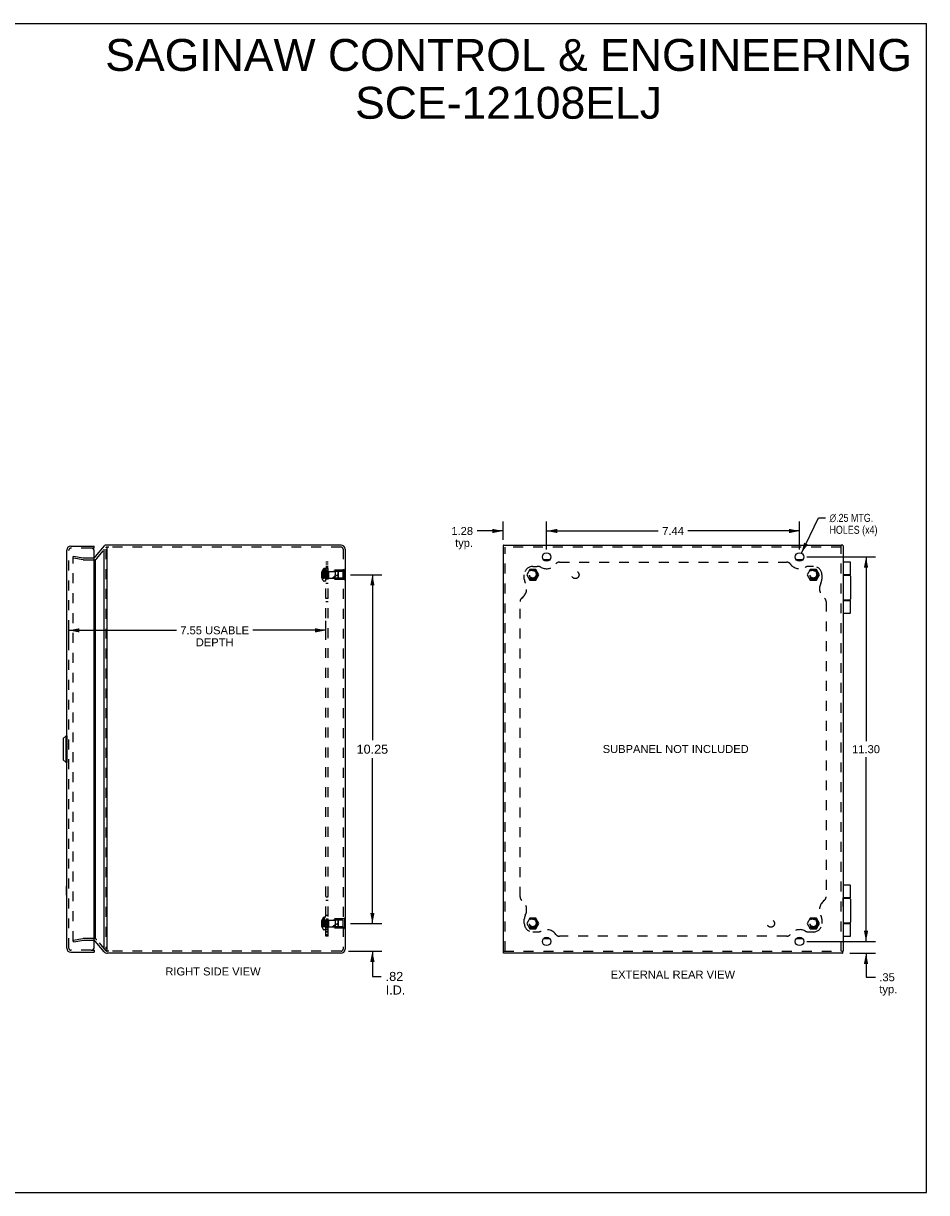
# Model space of a CAD drawing. Header units: inches. Extents: x 0 to 53.1, y 0 to 34.4.
# Tile 8 of 8: x 26.6 to 53.1, y 0 to 34.4. Entities that reach past the tile are written whole.
import ezdxf

# ---------------------------------------------------------------- set-up
doc = ezdxf.new("R2010")
doc.units = ezdxf.units.IN
doc.header["$LTSCALE"] = 2.921875
doc.header["$MEASUREMENT"] = 0
doc.linetypes.add('HIDDEN', pattern=[0.2, 0.1, -0.1])
doc.layers.get('0').update_dxf_attribs({"linetype": 'CONTINUOUS'})
for name, color, linetype in [('DEFAULT_2', 8, 'HIDDEN'), ('DIMENSIONS', 7, 'CONTINUOUS'), ('DOOR_ASSEMBLY', 7, 'CONTINUOUS'), ('SUBPANEL', 7, 'CONTINUOUS')]:
    doc.layers.add(name, color=color, linetype=linetype)
doc.styles.get("Standard").update_dxf_attribs({"font": 'arial.ttf'})
doc.styles.add('TEXTSTYLE_1', font='gdt', dxfattribs={"width": 0.8})
doc.dimstyles.new('DIMSTYLE_1', dxfattribs={"dimtxt": 0.234375, "dimasz": 0.3125, "dimexe": 0.09, "dimexo": 0.07, "dimgap": 0.0375, "dimtad": 0, "dimtih": 1, "dimtoh": 1, "dimzin": 4, "dimdsep": 46, "dimtxsty": 'Standard', "dimblk": '_FILLED', "dimblk1": '_FILLED', "dimblk2": '_FILLED', "dimcen": 0.09, "dimazin": 1, "dimtfac": 1, "dimtdec": 3, "dimtofl": 0, "dimtmove": 0, "dimatfit": 3, "dimldrblk": '_FILLED', "dimfxl": 0, "dimtolj": 1, "dimtzin": 4, "dimarcsym": 0})
doc.dimstyles.new('DIMSTYLE_2', dxfattribs={"dimtxt": 0.234375, "dimasz": 0.3125, "dimexe": 0.09, "dimexo": 0.07, "dimgap": 0.09, "dimtad": 0, "dimtih": 1, "dimtoh": 1, "dimzin": 4, "dimdsep": 46, "dimtxsty": 'Standard', "dimblk": '_FILLED', "dimblk1": '_FILLED', "dimblk2": '_FILLED', "dimcen": 0.09, "dimazin": 1, "dimtfac": 1, "dimtdec": 3, "dimtofl": 0, "dimtmove": 0, "dimatfit": 1, "dimldrblk": '_FILLED', "dimfxl": 0, "dimtolj": 1, "dimtzin": 4, "dimarcsym": 0})
doc.dimstyles.new('DIMSTYLE_3', dxfattribs={"dimtxt": 0.265625, "dimasz": 0.3125, "dimexe": 0.09, "dimexo": 0.07, "dimgap": 0.0425, "dimtad": 0, "dimtih": 1, "dimtoh": 1, "dimzin": 4, "dimdsep": 46, "dimtxsty": 'Standard', "dimblk": '_FILLED', "dimblk1": '_FILLED', "dimblk2": '_FILLED', "dimcen": 0.09, "dimazin": 1, "dimtfac": 1, "dimtdec": 3, "dimtofl": 0, "dimtmove": 0, "dimatfit": 3, "dimldrblk": '_FILLED', "dimfxl": 0, "dimtolj": 1, "dimtzin": 4, "dimarcsym": 0})

# ---------------------------------------------------------------- blocks, each defined once
blk = doc.blocks.new('_FILLED')
at = {"color": 0, "linetype": 'ByBlock'}
blk.add_solid([(0, 0), (-1, 0.2), (-1, -0.2)], dxfattribs=at)
blk = doc.blocks.new('*D1')
at = {"layer": 'DIMENSIONS', "color": 2, "linetype": 'Continuous'}
for p, q in [((41.95, 18.905), (41.95, 19.733)), ((49.388, 18.905), (49.388, 19.733)), ((41.95, 19.452), (45.233, 19.452)), ((49.388, 19.452), (46.105, 19.452))]:
    blk.add_line(p, q, dxfattribs=at)
at = {"layer": 'DIMENSIONS', "color": 2, "linetype": 'Continuous', "xscale": 0.3125, "yscale": 0.3125, "zscale": 0.3125, "rotation": 180}
blk.add_blockref('_FILLED', (41.95, 19.452), dxfattribs=at)
at = {"layer": 'DIMENSIONS', "color": 2, "linetype": 'Continuous', "xscale": 0.3125, "yscale": 0.3125, "zscale": 0.3125}
blk.add_blockref('_FILLED', (49.388, 19.452), dxfattribs=at)
at = {"layer": 'DIMENSIONS', "color": 2, "linetype": 'Continuous', "insert": (45.669, 19.569), "char_height": 0.2344, "width": 0.63691, "attachment_point": 2, "line_spacing_factor": 0.9}
blk.add_mtext('7.44', dxfattribs=at)
blk = doc.blocks.new('*D2')
at = {"layer": 'DIMENSIONS', "color": 2, "linetype": 'Continuous'}
for p, q in [((49.442, 18.799), (49.941, 19.837)), ((49.941, 19.837), (50.151, 19.837))]:
    blk.add_line(p, q, dxfattribs=at)
at = {"layer": 'DIMENSIONS', "color": 2, "linetype": 'Continuous', "xscale": 0.3125, "yscale": 0.3125, "zscale": 0.3125, "rotation": 244.325377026}
blk.add_blockref('_FILLED', (49.442, 18.799), dxfattribs=at)
at = {"layer": 'DIMENSIONS', "color": 2, "linetype": 'Continuous', "insert": (50.268, 19.955), "char_height": 0.23438, "width": 1.7626, "attachment_point": 1, "line_spacing_factor": 0.9, "style": 'TEXTSTYLE_1'}
blk.add_mtext('{\\fgdt;n}\\fArial;.25 MTG.\\PHOLES (x4)', dxfattribs=at)
blk = doc.blocks.new('*D3')
at = {"layer": 'DIMENSIONS', "color": 2, "linetype": 'Continuous'}
for p, q in [((49.607, 18.687), (51.625, 18.687)), ((51.343, 18.687), (51.343, 13.271)), ((51.343, 7.387), (51.343, 12.802)), ((49.732, 7.387), (51.625, 7.387))]:
    blk.add_line(p, q, dxfattribs=at)
at = {"layer": 'DIMENSIONS', "color": 2, "linetype": 'Continuous', "xscale": 0.3125, "yscale": 0.3125, "zscale": 0.3125}
for p, rotation in [((51.343, 18.687), 90), ((51.343, 7.387), 270)]:
    blk.add_blockref('_FILLED', p, dxfattribs=dict(at, rotation=rotation))
at = {"layer": 'DIMENSIONS', "color": 2, "linetype": 'Continuous', "insert": (51.343, 13.154), "char_height": 0.2344, "width": 0.81901, "attachment_point": 2, "line_spacing_factor": 0.9}
blk.add_mtext('11.30', dxfattribs=at)
blk = doc.blocks.new('*D4')
at = {"layer": 'DIMENSIONS', "color": 2, "linetype": 'Continuous'}
for p, q in [((51.343, 7.387), (51.343, 8.012)), ((49.607, 7.387), (51.625, 7.387)), ((50.867, 7.037), (51.625, 7.037)), ((51.343, 7.037), (51.343, 6.332)), ((51.343, 6.332), (51.617, 6.332))]:
    blk.add_line(p, q, dxfattribs=at)
at = {"layer": 'DIMENSIONS', "color": 2, "linetype": 'Continuous', "xscale": 0.3125, "yscale": 0.3125, "zscale": 0.3125}
for p, rotation in [((51.343, 7.387), 270), ((51.343, 7.037), 90)]:
    blk.add_blockref('_FILLED', p, dxfattribs=dict(at, rotation=rotation))
at = {"layer": 'DIMENSIONS', "color": 2, "linetype": 'Continuous', "insert": (51.734, 6.449), "char_height": 0.2344, "width": 0.52713, "attachment_point": 1, "line_spacing_factor": 0.9}
blk.add_mtext('.35\\Ptyp.', dxfattribs=at)
blk = doc.blocks.new('*D5')
at = {"layer": 'DIMENSIONS', "color": 2, "linetype": 'Continuous'}
for p, q in [((40.669, 19.195), (40.669, 19.733)), ((41.95, 18.905), (41.95, 19.733)), ((40.669, 19.452), (39.903, 19.452)), ((41.95, 19.452), (42.575, 19.452))]:
    blk.add_line(p, q, dxfattribs=at)
at = {"layer": 'DIMENSIONS', "color": 2, "linetype": 'Continuous', "xscale": 0.3125, "yscale": 0.3125, "zscale": 0.3125}
blk.add_blockref('_FILLED', (40.669, 19.452), dxfattribs=at)
at = {"layer": 'DIMENSIONS', "color": 2, "linetype": 'Continuous', "xscale": 0.3125, "yscale": 0.3125, "zscale": 0.3125, "rotation": 180}
blk.add_blockref('_FILLED', (41.95, 19.452), dxfattribs=at)
at = {"layer": 'DIMENSIONS', "color": 2, "linetype": 'Continuous', "insert": (39.786, 19.569), "char_height": 0.2344, "width": 0.63691, "attachment_point": 3, "line_spacing_factor": 0.9}
blk.add_mtext('1.28\\Ptyp.', dxfattribs=at)
blk = doc.blocks.new('*D6')
at = {"layer": 'DIMENSIONS', "color": 2, "linetype": 'Continuous'}
for p, q in [((36.184, 18.162), (37.108, 18.162)), ((36.826, 18.162), (36.826, 13.302)), ((36.826, 7.912), (36.826, 12.771)), ((36.184, 7.912), (37.108, 7.912))]:
    blk.add_line(p, q, dxfattribs=at)
at = {"layer": 'DIMENSIONS', "color": 2, "linetype": 'Continuous', "xscale": 0.3125, "yscale": 0.3125, "zscale": 0.3125}
for p, rotation in [((36.826, 18.162), 90), ((36.826, 7.912), 270)]:
    blk.add_blockref('_FILLED', p, dxfattribs=dict(at, rotation=rotation))
at = {"layer": 'DIMENSIONS', "color": 2, "linetype": 'Continuous', "insert": (36.826, 13.169), "char_height": 0.2656, "width": 0.92821, "attachment_point": 2, "line_spacing_factor": 0.9}
blk.add_mtext('10.25', dxfattribs=at)
blk = doc.blocks.new('*D7')
at = {"layer": 'DIMENSIONS', "color": 2, "linetype": 'Continuous'}
for p, q in [((36.826, 7.912), (36.826, 8.537)), ((36.184, 7.912), (37.108, 7.912)), ((36.123, 7.097), (37.108, 7.097)), ((36.826, 7.097), (36.826, 6.356)), ((36.826, 6.356), (37.084, 6.356))]:
    blk.add_line(p, q, dxfattribs=at)
at = {"layer": 'DIMENSIONS', "color": 2, "linetype": 'Continuous', "xscale": 0.3125, "yscale": 0.3125, "zscale": 0.3125}
for p, rotation in [((36.826, 7.912), 270), ((36.826, 7.097), 90)]:
    blk.add_blockref('_FILLED', p, dxfattribs=dict(at, rotation=rotation))
at = {"layer": 'DIMENSIONS', "color": 2, "linetype": 'Continuous', "insert": (37.217, 6.488), "char_height": 0.2656, "width": 0.57569, "attachment_point": 1, "line_spacing_factor": 0.9}
blk.add_mtext('.82\\PI.D.', dxfattribs=at)
blk = doc.blocks.new('*D15')
at = {"layer": 'DIMENSIONS', "color": 2, "linetype": 'Continuous'}
for p, q in [((27.899, 16.255), (27.899, 16.812)), ((27.899, 16.531), (31.061, 16.531)), ((35.453, 16.531), (33.313, 16.531)), ((35.453, 16.255), (35.453, 16.812))]:
    blk.add_line(p, q, dxfattribs=at)
at = {"layer": 'DIMENSIONS', "color": 2, "linetype": 'Continuous', "xscale": 0.3125, "yscale": 0.3125, "zscale": 0.3125, "rotation": 180}
blk.add_blockref('_FILLED', (27.899, 16.531), dxfattribs=at)
at = {"layer": 'DIMENSIONS', "color": 2, "linetype": 'Continuous', "xscale": 0.3125, "yscale": 0.3125, "zscale": 0.3125}
blk.add_blockref('_FILLED', (35.453, 16.531), dxfattribs=at)
at = {"layer": 'DIMENSIONS', "color": 2, "linetype": 'Continuous', "insert": (32.187, 16.648), "char_height": 0.23438, "width": 2.01702, "attachment_point": 2, "line_spacing_factor": 0.9}
blk.add_mtext('7.55 USABLE\\PDEPTH', dxfattribs=at)

msp = doc.modelspace()

# ---------------------------------------------------------------- linework, layer by layer
at = {"color": 7, "linetype": 'Continuous'}
for p, q in [((0, 34.375), (53.125, 34.375)), ((53.125, 0), (53.125, 34.375)), ((28.997, 19.032), (28.97, 19.032)), ((29.031, 18.967), (29.031, 18.977)), ((40.674, 19.02), (40.674, 18.977)), ((50.652, 19.032), (50.609, 19.032)), ((42.039, 18.599), (41.861, 18.599)), ((49.477, 18.599), (49.299, 18.599)), ((36.028, 18.318), (36.024, 18.318)), ((36.028, 18.318), (36.028, 18.006)), ((36.028, 18.162), (36.024, 18.162)), ((36.028, 18.006), (36.024, 18.006)), ((50.673, 8.665), (50.669, 8.665)), ((50.673, 8.409), (50.673, 8.665)), ((50.673, 8.409), (50.669, 8.409)), ((36.028, 8.068), (36.024, 8.068)), ((36.028, 7.912), (36.024, 7.912)), ((36.028, 8.068), (36.028, 7.756)), ((36.028, 7.756), (36.024, 7.756)), ((41.861, 7.474), (42.039, 7.474)), ((49.299, 7.474), (49.477, 7.474)), ((40.674, 7.097), (40.674, 7.053)), ((50.664, 7.053), (50.664, 7.097)), ((0, 0), (53.125, 0))]:
    msp.add_line(p, q, dxfattribs=at)
at = {"color": 3, "linetype": 'Continuous'}
for p, q in [((28.939, 19.016), (28.676, 18.698)), ((28.939, 7.158), (28.939, 18.916)), ((35.904, 19.037), (29.031, 19.037)), ((29.031, 7.106), (29.031, 18.967)), ((36.024, 18.917), (36.024, 7.157)), ((40.669, 18.977), (40.669, 7.097)), ((40.688, 19.035), (40.687, 19.035)), ((40.687, 19.035), (40.687, 19.034)), ((40.69, 19.037), (50.609, 19.037)), ((50.667, 19.018), (50.666, 19.019)), ((50.667, 19.018), (50.667, 19.018)), ((50.669, 19.016), (50.669, 7.097)), ((28.676, 18.607), (28.676, 7.466)), ((28.939, 7.08), (28.676, 7.393)), ((35.904, 7.037), (29.031, 7.037)), ((40.688, 7.038), (40.687, 7.039)), ((40.687, 7.039), (40.687, 7.039)), ((50.648, 7.037), (40.69, 7.037)), ((50.65, 7.038), (50.651, 7.039)), ((50.651, 7.039), (50.651, 7.039))]:
    msp.add_line(p, q, dxfattribs=at)
for points in [[(28.939, 19.016), (28.941, 19.018), (28.944, 19.02), (28.946, 19.021), (28.949, 19.023), (28.951, 19.025), (28.954, 19.027)], [(28.97, 19.032), (28.967, 19.032), (28.965, 19.031), (28.962, 19.031), (28.96, 19.03), (28.958, 19.029), (28.956, 19.028), (28.954, 19.027)], [(40.679, 19.029), (40.678, 19.028), (40.677, 19.027), (40.676, 19.026), (40.675, 19.024), (40.674, 19.023), (40.674, 19.022), (40.674, 19.02), (40.674, 19.02)], [(40.683, 19.032), (40.683, 19.031), (40.682, 19.031), (40.681, 19.03), (40.68, 19.03), (40.68, 19.029), (40.679, 19.029)], [(40.687, 19.034), (40.686, 19.034), (40.685, 19.033), (40.685, 19.033), (40.684, 19.032), (40.683, 19.032)], [(40.689, 19.036), (40.689, 19.036), (40.689, 19.036), (40.688, 19.036), (40.688, 19.035), (40.688, 19.035)], [(40.69, 19.037), (40.69, 19.037), (40.69, 19.037), (40.69, 19.037), (40.69, 19.036), (40.69, 19.036), (40.689, 19.036)], [(50.661, 19.027), (50.66, 19.028), (50.659, 19.029), (50.658, 19.03), (50.657, 19.031), (50.655, 19.031), (50.654, 19.032), (50.652, 19.032), (50.652, 19.032)], [(50.664, 19.022), (50.663, 19.023), (50.663, 19.024), (50.663, 19.024), (50.662, 19.025), (50.661, 19.026), (50.661, 19.027)], [(50.666, 19.019), (50.666, 19.02), (50.666, 19.02), (50.665, 19.021), (50.665, 19.022), (50.664, 19.022)], [(50.669, 19.016), (50.668, 19.016), (50.668, 19.017), (50.668, 19.017), (50.668, 19.018), (50.667, 19.018)], [(50.669, 19.016), (50.669, 19.016), (50.669, 19.016), (50.669, 19.016), (50.669, 19.016), (50.669, 19.016), (50.669, 19.016)], [(28.669, 18.688), (28.665, 18.682), (28.661, 18.676), (28.656, 18.67), (28.651, 18.664), (28.65, 18.663)], [(28.676, 18.698), (28.675, 18.696), (28.674, 18.694), (28.673, 18.693), (28.672, 18.691), (28.671, 18.689), (28.669, 18.688)], [(40.679, 7.045), (40.678, 7.046), (40.677, 7.046), (40.676, 7.048), (40.675, 7.049), (40.674, 7.05), (40.674, 7.052), (40.674, 7.053), (40.674, 7.053)], [(40.683, 7.042), (40.683, 7.042), (40.682, 7.043), (40.681, 7.043), (40.68, 7.044), (40.68, 7.044), (40.679, 7.045)], [(40.687, 7.039), (40.686, 7.04), (40.685, 7.04), (40.685, 7.041), (40.684, 7.041), (40.683, 7.042)], [(40.689, 7.037), (40.689, 7.037), (40.689, 7.037), (40.688, 7.038), (40.688, 7.038), (40.688, 7.038)], [(40.69, 7.037), (40.69, 7.037), (40.69, 7.037), (40.69, 7.037), (40.69, 7.037), (40.69, 7.037), (40.689, 7.037)], [(50.648, 7.037), (50.649, 7.037), (50.649, 7.037), (50.65, 7.038), (50.65, 7.038), (50.65, 7.038)], [(50.648, 7.037), (50.648, 7.037), (50.648, 7.037), (50.648, 7.037), (50.648, 7.037), (50.648, 7.037), (50.648, 7.037)], [(50.651, 7.039), (50.652, 7.04), (50.653, 7.04), (50.653, 7.041), (50.654, 7.041), (50.654, 7.042)], [(50.654, 7.042), (50.655, 7.042), (50.656, 7.043), (50.657, 7.043), (50.658, 7.044), (50.658, 7.044), (50.659, 7.045)], [(50.659, 7.045), (50.66, 7.046), (50.661, 7.046), (50.662, 7.048), (50.663, 7.049), (50.664, 7.05), (50.664, 7.052), (50.664, 7.053), (50.664, 7.053)]]:
    msp.add_lwpolyline(points, dxfattribs=at)
for centre in [(41.95, 18.687), (49.388, 18.687), (41.95, 7.387), (49.388, 7.387)]:
    msp.add_circle(centre, 0.125, dxfattribs=at)
for centre, radius, start, end in [((29.031, 18.917), 0.12, 90, 106.6344), ((35.904, 18.917), 0.12, 0, 90), ((28.63, 7.354), 0.06, 40, 71.1765), ((29.031, 7.157), 0.12, 220, 270), ((35.904, 7.157), 0.12, 270, 360)]:
    msp.add_arc(centre, radius, start, end, dxfattribs=at)
at = {"layer": 'DEFAULT_2', "color": 8, "linetype": 'HIDDEN'}
for p, q in [((28.722, 18.642), (28.985, 18.955)), ((28.985, 18.916), (28.985, 7.158)), ((29.071, 18.977), (29.031, 18.977)), ((35.904, 18.977), (29.071, 18.977)), ((35.964, 18.917), (35.964, 7.157)), ((50.609, 18.977), (40.69, 18.977)), ((40.729, 7.097), (40.729, 18.977)), ((50.609, 7.097), (50.609, 19.016)), ((28.024, 18.653), (28.034, 18.712)), ((28.024, 7.396), (28.024, 18.677)), ((28.32, 18.601), (28.024, 18.653)), ((28.034, 18.712), (28.331, 18.66)), ((28.341, 18.659), (28.63, 18.659)), ((28.341, 18.599), (28.63, 18.599)), ((35.34, 18.23), (35.33, 18.23)), ((35.34, 18.261), (35.34, 18.26)), ((35.34, 18.261), (35.34, 18.261)), ((35.34, 18.26), (35.34, 18.177)), ((35.392, 18.342), (35.392, 17.981)), ((35.406, 18.348), (35.406, 17.975)), ((35.453, 18.348), (35.406, 18.348)), ((35.453, 17.975), (35.453, 18.348)), ((35.481, 18.256), (35.481, 18.068)), ((35.481, 18.256), (35.728, 18.256)), ((35.528, 18.022), (35.528, 18.302)), ((36.007, 18.302), (35.528, 18.302)), ((35.538, 18.257), (35.528, 18.267)), ((35.538, 18.257), (35.538, 18.067)), ((35.965, 18.257), (35.538, 18.257)), ((35.728, 18.256), (35.728, 18.162)), ((35.818, 18.247), (35.728, 18.256)), ((35.818, 18.077), (35.818, 18.247)), ((35.828, 18.236), (35.818, 18.247)), ((35.828, 18.088), (35.828, 18.236)), ((35.965, 18.067), (35.965, 18.257)), ((36.007, 18.318), (36.007, 18.006)), ((36.024, 18.318), (36.007, 18.318)), ((41.454, 18.318), (41.364, 18.162)), ((41.634, 18.318), (41.454, 18.318)), ((41.724, 18.162), (41.634, 18.318)), ((49.704, 18.318), (49.614, 18.162)), ((49.884, 18.318), (49.704, 18.318)), ((49.974, 18.162), (49.884, 18.318)), ((35.34, 18.197), (35.325, 18.197)), ((35.34, 18.127), (35.325, 18.127)), ((35.34, 18.177), (35.33, 18.177)), ((35.34, 18.146), (35.33, 18.146)), ((35.34, 18.093), (35.33, 18.093)), ((35.34, 18.175), (35.34, 18.177)), ((35.34, 18.177), (35.34, 18.177)), ((35.34, 18.177), (35.362, 18.175)), ((35.34, 18.162), (35.34, 18.164)), ((35.34, 18.159), (35.34, 18.162)), ((35.34, 18.146), (35.34, 18.149)), ((35.34, 18.146), (35.362, 18.148)), ((35.34, 18.146), (35.34, 18.063)), ((35.34, 18.146), (35.34, 18.146)), ((35.34, 18.063), (35.34, 18.062)), ((35.34, 18.062), (35.34, 18.062)), ((35.362, 18.148), (35.384, 18.151)), ((35.383, 18.151), (35.404, 18.153)), ((35.404, 18.153), (35.425, 18.156)), ((35.453, 17.975), (35.406, 17.975)), ((35.481, 18.068), (35.728, 18.068)), ((35.538, 18.067), (35.528, 18.057)), ((36.007, 18.022), (35.528, 18.022)), ((35.965, 18.067), (35.538, 18.067)), ((35.728, 18.068), (35.728, 18.162)), ((35.818, 18.077), (35.728, 18.068)), ((35.828, 18.088), (35.818, 18.077)), ((36.024, 18.162), (36.007, 18.162)), ((36.024, 18.006), (36.007, 18.006)), ((41.364, 18.162), (41.454, 18.006)), ((41.454, 18.006), (41.634, 18.006)), ((41.634, 18.006), (41.724, 18.162)), ((49.614, 18.162), (49.704, 18.006)), ((49.704, 18.006), (49.884, 18.006)), ((49.884, 18.006), (49.974, 18.162)), ((35.34, 7.947), (35.325, 7.947)), ((35.33, 7.927), (35.329, 7.93)), ((35.34, 7.98), (35.33, 7.98)), ((35.34, 7.927), (35.33, 7.927)), ((35.34, 8.011), (35.34, 8.011)), ((35.34, 8.011), (35.34, 8.01)), ((35.34, 8.01), (35.34, 7.927)), ((35.34, 7.927), (35.34, 7.927)), ((35.34, 7.927), (35.362, 7.925)), ((35.34, 7.927), (35.34, 7.925)), ((35.34, 7.914), (35.34, 7.912)), ((35.34, 7.912), (35.34, 7.909)), ((35.392, 8.092), (35.392, 7.731)), ((35.453, 8.098), (35.406, 8.098)), ((35.406, 8.098), (35.406, 7.725)), ((35.453, 7.725), (35.453, 8.098)), ((35.481, 8.006), (35.728, 8.006)), ((35.481, 8.006), (35.481, 7.818)), ((36.007, 8.052), (35.528, 8.052)), ((35.528, 7.772), (35.528, 8.052)), ((35.538, 8.007), (35.528, 8.017)), ((35.965, 8.007), (35.538, 8.007)), ((35.538, 8.007), (35.538, 7.817)), ((35.818, 7.997), (35.728, 8.006)), ((35.728, 8.006), (35.728, 7.818)), ((35.828, 7.986), (35.818, 7.997)), ((35.818, 7.827), (35.818, 7.997)), ((35.828, 7.838), (35.828, 7.986)), ((35.965, 7.817), (35.965, 8.007)), ((36.024, 8.068), (36.007, 8.068)), ((36.007, 8.068), (36.007, 7.756)), ((36.024, 7.912), (36.007, 7.912)), ((41.454, 8.068), (41.364, 7.912)), ((41.364, 7.912), (41.454, 7.756)), ((41.634, 8.068), (41.454, 8.068)), ((41.724, 7.912), (41.634, 8.068)), ((41.634, 7.756), (41.724, 7.912)), ((49.704, 8.068), (49.614, 7.912)), ((49.614, 7.912), (49.704, 7.756)), ((49.884, 8.068), (49.704, 8.068)), ((49.974, 7.912), (49.884, 8.068)), ((49.884, 7.756), (49.974, 7.912)), ((35.34, 7.877), (35.325, 7.877)), ((35.34, 7.896), (35.33, 7.896)), ((35.34, 7.843), (35.33, 7.843)), ((35.34, 7.899), (35.34, 7.896)), ((35.34, 7.896), (35.362, 7.898)), ((35.34, 7.896), (35.34, 7.896)), ((35.34, 7.896), (35.34, 7.813)), ((35.34, 7.812), (35.34, 7.813)), ((35.34, 7.812), (35.34, 7.812)), ((35.362, 7.898), (35.384, 7.901)), ((35.383, 7.901), (35.404, 7.903)), ((35.404, 7.903), (35.425, 7.906)), ((35.453, 7.725), (35.406, 7.725)), ((35.481, 7.818), (35.728, 7.818)), ((35.538, 7.817), (35.528, 7.807)), ((36.007, 7.772), (35.528, 7.772)), ((35.965, 7.817), (35.538, 7.817)), ((35.818, 7.827), (35.728, 7.818)), ((35.828, 7.838), (35.818, 7.827)), ((36.024, 7.756), (36.007, 7.756)), ((41.454, 7.756), (41.634, 7.756)), ((49.704, 7.756), (49.884, 7.756)), ((28.024, 7.42), (28.32, 7.473)), ((28.024, 7.42), (28.034, 7.361)), ((28.331, 7.413), (28.034, 7.361)), ((28.63, 7.474), (28.341, 7.474)), ((28.63, 7.414), (28.341, 7.414)), ((28.985, 7.118), (28.722, 7.431)), ((29.071, 7.097), (29.031, 7.097)), ((35.904, 7.097), (29.071, 7.097)), ((40.69, 7.097), (50.648, 7.097))]:
    msp.add_line(p, q, dxfattribs=at)
for points in [[(28.024, 18.677), (28.024, 18.679), (28.024, 18.68), (28.024, 18.681), (28.025, 18.682), (28.025, 18.683), (28.026, 18.683), (28.026, 18.684), (28.027, 18.685), (28.028, 18.686), (28.029, 18.686)], [(28.029, 18.686), (28.03, 18.687), (28.031, 18.687), (28.032, 18.687), (28.033, 18.687), (28.033, 18.687)], [(28.033, 18.687), (28.034, 18.687), (28.035, 18.687)], [(35.33, 18.23), (35.329, 18.226), (35.328, 18.222), (35.327, 18.218), (35.326, 18.213), (35.326, 18.209), (35.325, 18.205), (35.325, 18.201), (35.325, 18.197)], [(35.34, 18.261), (35.362, 18.247), (35.384, 18.232), (35.404, 18.216), (35.425, 18.199), (35.444, 18.181), (35.464, 18.162)], [(35.34, 18.23), (35.362, 18.221), (35.383, 18.21), (35.404, 18.199), (35.425, 18.188), (35.444, 18.175), (35.464, 18.162)], [(35.325, 18.197), (35.325, 18.194), (35.325, 18.192), (35.326, 18.19), (35.326, 18.187), (35.327, 18.185), (35.328, 18.182), (35.329, 18.18), (35.33, 18.177)], [(35.33, 18.146), (35.329, 18.144), (35.328, 18.141), (35.327, 18.139), (35.326, 18.136), (35.326, 18.134), (35.325, 18.131), (35.325, 18.129), (35.325, 18.127)], [(35.325, 18.127), (35.325, 18.123), (35.325, 18.118), (35.326, 18.114), (35.326, 18.11), (35.327, 18.106), (35.328, 18.102), (35.329, 18.097), (35.33, 18.093)], [(35.34, 18.197), (35.362, 18.192), (35.383, 18.187), (35.404, 18.181), (35.425, 18.175), (35.444, 18.168), (35.464, 18.162)], [(35.34, 18.177), (35.34, 18.175), (35.34, 18.172), (35.34, 18.169), (35.34, 18.167), (35.34, 18.164), (35.34, 18.162)], [(35.34, 18.167), (35.34, 18.169), (35.34, 18.172)], [(35.34, 18.093), (35.362, 18.103), (35.383, 18.113), (35.404, 18.124), (35.425, 18.136), (35.444, 18.148), (35.464, 18.162)], [(35.34, 18.062), (35.362, 18.076), (35.384, 18.091), (35.404, 18.107), (35.425, 18.124), (35.444, 18.142), (35.464, 18.162)], [(35.34, 18.162), (35.34, 18.159), (35.34, 18.156), (35.34, 18.154), (35.34, 18.151), (35.34, 18.149), (35.34, 18.146)], [(35.34, 18.127), (35.362, 18.132), (35.383, 18.137), (35.404, 18.142), (35.425, 18.148), (35.444, 18.155), (35.464, 18.162)], [(35.34, 18.151), (35.34, 18.154), (35.34, 18.156)], [(35.362, 18.175), (35.384, 18.173), (35.404, 18.17), (35.425, 18.168), (35.444, 18.165), (35.464, 18.162)], [(35.383, 18.173), (35.404, 18.17), (35.425, 18.168), (35.444, 18.165), (35.464, 18.162)], [(35.425, 18.156), (35.444, 18.159), (35.464, 18.162)], [(35.425, 18.156), (35.444, 18.159), (35.464, 18.162)], [(35.33, 7.98), (35.329, 7.976), (35.328, 7.972), (35.327, 7.968), (35.326, 7.963), (35.326, 7.959), (35.325, 7.955), (35.325, 7.951), (35.325, 7.947)], [(35.325, 7.947), (35.325, 7.944), (35.325, 7.942), (35.326, 7.94), (35.326, 7.937), (35.327, 7.935), (35.328, 7.932), (35.329, 7.93)], [(35.34, 8.011), (35.362, 7.997), (35.384, 7.982), (35.404, 7.966), (35.425, 7.949), (35.444, 7.931), (35.464, 7.912)], [(35.34, 7.98), (35.362, 7.971), (35.383, 7.96), (35.404, 7.949), (35.425, 7.938), (35.444, 7.925), (35.464, 7.912)], [(35.34, 7.947), (35.362, 7.942), (35.383, 7.937), (35.404, 7.931), (35.425, 7.925), (35.444, 7.918), (35.464, 7.912)], [(35.34, 7.912), (35.34, 7.914), (35.34, 7.917), (35.34, 7.919), (35.34, 7.922), (35.34, 7.925), (35.34, 7.927)], [(35.34, 7.922), (35.34, 7.919), (35.34, 7.917)], [(35.34, 7.877), (35.362, 7.882), (35.383, 7.887), (35.404, 7.892), (35.425, 7.898), (35.444, 7.905), (35.464, 7.912)], [(35.34, 7.896), (35.34, 7.899), (35.34, 7.901), (35.34, 7.904), (35.34, 7.906), (35.34, 7.909), (35.34, 7.912)], [(35.34, 7.812), (35.362, 7.826), (35.384, 7.841), (35.404, 7.857), (35.425, 7.874), (35.444, 7.892), (35.464, 7.912)], [(35.34, 7.843), (35.362, 7.853), (35.383, 7.863), (35.404, 7.874), (35.425, 7.886), (35.444, 7.898), (35.464, 7.912)], [(35.34, 7.906), (35.34, 7.904), (35.34, 7.901)], [(35.362, 7.925), (35.384, 7.923), (35.404, 7.92), (35.425, 7.918), (35.444, 7.915), (35.464, 7.912)], [(35.383, 7.923), (35.404, 7.92), (35.425, 7.918), (35.444, 7.915), (35.464, 7.912)], [(35.425, 7.906), (35.444, 7.909), (35.464, 7.912)], [(35.425, 7.906), (35.444, 7.909), (35.464, 7.912)], [(35.33, 7.896), (35.329, 7.894), (35.328, 7.891), (35.327, 7.889), (35.326, 7.886), (35.326, 7.884), (35.325, 7.881), (35.325, 7.879), (35.325, 7.877)], [(35.325, 7.877), (35.325, 7.873), (35.325, 7.868), (35.326, 7.864), (35.326, 7.86), (35.327, 7.856), (35.328, 7.852), (35.329, 7.847), (35.33, 7.843)], [(28.024, 7.396), (28.024, 7.395), (28.024, 7.394), (28.024, 7.393), (28.025, 7.392)], [(28.03, 7.387), (28.029, 7.387), (28.028, 7.388), (28.027, 7.388), (28.026, 7.389), (28.026, 7.39), (28.025, 7.391), (28.025, 7.392)], [(28.033, 7.386), (28.033, 7.386), (28.032, 7.386), (28.031, 7.386), (28.03, 7.387)], [(28.035, 7.386), (28.034, 7.386), (28.033, 7.386)]]:
    msp.add_lwpolyline(points, dxfattribs=at)
for centre, radius in [((41.544, 18.162), 0.142), ((41.544, 18.162), 0.14), ((41.544, 18.162), 0.105), ((41.544, 18.162), 0.095), ((49.794, 18.162), 0.142), ((49.794, 18.162), 0.14), ((49.794, 18.162), 0.105), ((49.794, 18.162), 0.095), ((41.544, 7.912), 0.142), ((41.544, 7.912), 0.14), ((41.544, 7.912), 0.105), ((41.544, 7.912), 0.095), ((49.794, 7.912), 0.142), ((49.794, 7.912), 0.14), ((49.794, 7.912), 0.105), ((49.794, 7.912), 0.095)]:
    msp.add_circle(centre, radius, dxfattribs=at)
for centre, radius, start, end in [((29.031, 18.917), 0.06, 90, 140), ((35.904, 18.917), 0.06, 0, 90), ((28.341, 18.719), 0.12, 260, 270), ((28.341, 18.719), 0.06, 260, 270), ((28.63, 18.719), 0.12, 270, 320), ((35.582, 18.162), 0.261, 157.9106, 164.8059), ((35.582, 18.162), 0.262, 136.4862, 157.6387), ((35.406, 18.328), 0.02, 90, 136.4862), ((35.481, 18.284), 0.0282, 180, 270), ((35.582, 18.162), 0.261, 195.1941, 202.0894), ((35.582, 18.162), 0.262, 202.3613, 223.5138), ((35.406, 17.995), 0.02, 223.5138, 270), ((35.481, 18.039), 0.0282, 90, 180), ((35.998, 17.616), 0.571, 107.3354, 127.8138), ((35.582, 7.912), 0.261, 157.9106, 164.8059), ((35.582, 7.912), 0.262, 136.4862, 157.6387), ((35.406, 8.078), 0.02, 90, 136.4862), ((35.481, 8.034), 0.0282, 180, 270), ((35.998, 7.366), 0.571, 107.3354, 127.8138), ((35.582, 7.912), 0.261, 195.1941, 202.0894), ((35.582, 7.912), 0.262, 202.3613, 223.5138), ((35.406, 7.745), 0.02, 223.5138, 270), ((35.481, 7.789), 0.0282, 90, 180), ((28.341, 7.354), 0.12, 90, 100), ((28.341, 7.354), 0.06, 90, 100), ((28.63, 7.354), 0.12, 40, 90), ((28.63, 7.354), 0.06, 71.1765, 90), ((29.031, 7.157), 0.06, 220, 270), ((35.904, 7.157), 0.06, 270, 360)]:
    msp.add_arc(centre, radius, start, end, dxfattribs=at)
at = {"layer": 'DOOR_ASSEMBLY', "color": 3, "linetype": 'Continuous'}
for p, q in [((27.959, 19.007), (28.649, 19.007)), ((27.839, 7.187), (27.839, 18.887)), ((28.649, 7.217), (28.649, 18.857)), ((27.959, 7.067), (28.649, 7.067))]:
    msp.add_line(p, q, dxfattribs=at)
at = {"layer": 'DOOR_ASSEMBLY', "color": 8, "linetype": 'HIDDEN'}
for p, q in [((28.559, 18.947), (27.959, 18.947)), ((27.899, 7.187), (27.899, 18.887)), ((28.559, 7.127), (27.959, 7.127))]:
    msp.add_line(p, q, dxfattribs=at)
at = {"layer": 'DOOR_ASSEMBLY', "color": 7, "linetype": 'Continuous'}
for p, q in [((28.649, 18.947), (28.559, 18.947)), ((28.649, 18.947), (28.649, 19.007)), ((50.876, 18.537), (50.669, 18.537)), ((50.889, 18.162), (50.889, 18.524)), ((50.889, 18.162), (50.669, 18.162)), ((50.669, 18.157), (50.859, 18.157)), ((50.81, 18.162), (50.81, 18.157)), ((50.889, 18.127), (50.889, 17.447)), ((50.859, 17.417), (50.669, 17.417)), ((50.669, 17.412), (50.889, 17.412)), ((50.81, 17.417), (50.81, 17.412)), ((50.889, 17.05), (50.889, 17.412)), ((50.669, 17.037), (50.876, 17.037)), ((27.818, 13.431), (27.734, 13.348)), ((27.818, 12.643), (27.818, 13.431)), ((27.836, 13.431), (27.818, 13.431)), ((27.836, 13.431), (27.836, 12.643)), ((27.732, 13.343), (27.732, 12.731)), ((27.734, 13.348), (27.734, 12.726)), ((27.818, 12.643), (27.734, 12.726)), ((27.836, 12.643), (27.818, 12.643)), ((27.835, 8.749), (27.835, 9.005)), ((27.835, 9.005), (27.839, 9.005)), ((50.876, 9.037), (50.669, 9.037)), ((50.889, 8.662), (50.889, 9.024)), ((27.835, 8.749), (27.839, 8.749)), ((50.889, 8.662), (50.673, 8.662)), ((50.673, 8.657), (50.859, 8.657)), ((50.81, 8.662), (50.81, 8.657)), ((50.889, 8.627), (50.889, 7.947)), ((50.859, 7.917), (50.669, 7.917)), ((50.669, 7.912), (50.889, 7.912)), ((50.81, 7.917), (50.81, 7.912)), ((50.889, 7.55), (50.889, 7.912)), ((50.669, 7.537), (50.876, 7.537)), ((28.559, 7.127), (28.649, 7.127)), ((28.649, 7.127), (28.649, 7.067))]:
    msp.add_line(p, q, dxfattribs=at)
for points in [[(50.819, 18.162), (50.819, 18.162), (50.818, 18.162), (50.818, 18.162), (50.817, 18.162), (50.817, 18.162), (50.816, 18.162), (50.816, 18.161), (50.815, 18.161), (50.815, 18.161), (50.814, 18.161), (50.814, 18.161), (50.813, 18.161), (50.813, 18.161), (50.813, 18.161), (50.812, 18.161), (50.812, 18.161), (50.812, 18.161), (50.811, 18.161), (50.811, 18.161), (50.811, 18.16), (50.81, 18.16), (50.81, 18.16), (50.81, 18.16), (50.81, 18.16)], [(50.81, 17.413), (50.81, 17.413), (50.81, 17.413), (50.81, 17.413), (50.811, 17.413), (50.811, 17.413), (50.811, 17.413), (50.812, 17.413), (50.812, 17.412), (50.812, 17.412), (50.813, 17.412), (50.813, 17.412), (50.813, 17.412), (50.814, 17.412), (50.814, 17.412), (50.815, 17.412), (50.815, 17.412), (50.816, 17.412), (50.816, 17.412), (50.817, 17.412), (50.817, 17.412), (50.818, 17.412), (50.818, 17.412), (50.819, 17.412), (50.819, 17.412)], [(50.819, 8.662), (50.819, 8.662), (50.818, 8.662), (50.818, 8.662), (50.817, 8.662), (50.817, 8.662), (50.816, 8.662), (50.816, 8.661), (50.815, 8.661), (50.815, 8.661), (50.814, 8.661), (50.814, 8.661), (50.813, 8.661), (50.813, 8.661), (50.813, 8.661), (50.812, 8.661), (50.812, 8.661), (50.812, 8.661), (50.811, 8.661), (50.811, 8.661), (50.811, 8.66), (50.81, 8.66), (50.81, 8.66), (50.81, 8.66), (50.81, 8.66)], [(50.81, 7.913), (50.81, 7.913), (50.81, 7.913), (50.81, 7.913), (50.811, 7.913), (50.811, 7.913), (50.811, 7.913), (50.812, 7.913), (50.812, 7.912), (50.812, 7.912), (50.813, 7.912), (50.813, 7.912), (50.813, 7.912), (50.814, 7.912), (50.814, 7.912), (50.815, 7.912), (50.815, 7.912), (50.816, 7.912), (50.816, 7.912), (50.817, 7.912), (50.817, 7.912), (50.818, 7.912), (50.818, 7.912), (50.819, 7.912), (50.819, 7.912)]]:
    msp.add_lwpolyline(points, dxfattribs=at)
at = {"layer": 'DOOR_ASSEMBLY', "color": 3, "linetype": 'Continuous'}
for centre, radius, start, end in [((27.959, 18.887), 0.12, 90, 180), ((28.559, 18.857), 0.09, 0, 90), ((27.959, 7.187), 0.12, 180, 270), ((28.559, 7.217), 0.09, 270, 360)]:
    msp.add_arc(centre, radius, start, end, dxfattribs=at)
at = {"layer": 'DOOR_ASSEMBLY', "color": 8, "linetype": 'HIDDEN'}
for centre, start, end in [((27.959, 18.887), 90, 180), ((27.959, 7.187), 180, 270)]:
    msp.add_arc(centre, 0.06, start, end, dxfattribs=at)
at = {"layer": 'DOOR_ASSEMBLY', "color": 7, "linetype": 'Continuous'}
for centre, radius, start, end in [((50.876, 18.524), 0.013, 0, 90), ((50.859, 18.127), 0.03, 0, 90), ((50.859, 17.447), 0.03, 270, 360), ((50.876, 17.05), 0.013, 270, 360), ((27.836, 13.428), 0.00305, 360, 90), ((27.74, 13.343), 0.0071, 135, 180), ((27.74, 12.731), 0.0071, 180, 225), ((27.836, 12.646), 0.00305, 270, 0), ((50.876, 9.024), 0.013, 0, 90), ((50.859, 8.627), 0.03, 0, 90), ((50.859, 7.947), 0.03, 270, 360), ((50.876, 7.55), 0.013, 270, 360)]:
    msp.add_arc(centre, radius, start, end, dxfattribs=at)
at = {"layer": 'SUBPANEL', "color": 8, "linetype": 'HIDDEN'}
for p, q in [((35.453, 7.537), (35.453, 18.537)), ((35.528, 18.537), (35.453, 18.537)), ((35.453, 18.485), (35.528, 18.485)), ((35.528, 18.412), (35.453, 18.412)), ((35.453, 18.383), (35.528, 18.383)), ((35.528, 18.343), (35.453, 18.343)), ((35.528, 18.287), (35.453, 18.287)), ((35.528, 18.271), (35.453, 18.271)), ((35.528, 7.537), (35.528, 18.537)), ((41.544, 18.412), (41.669, 18.412)), ((42.327, 18.537), (49.011, 18.537)), ((49.794, 18.412), (49.669, 18.412)), ((35.453, 18.162), (35.528, 18.162)), ((35.528, 18.053), (35.453, 18.053)), ((35.528, 18.037), (35.453, 18.037)), ((35.453, 17.92), (35.528, 17.92)), ((41.294, 18.037), (41.294, 18.162)), ((50.044, 18.162), (50.044, 18.037)), ((35.453, 17.48), (35.528, 17.48)), ((35.453, 17.379), (35.528, 17.379)), ((41.169, 8.694), (41.169, 17.379)), ((50.169, 17.379), (50.169, 8.694)), ((35.453, 8.694), (35.528, 8.694)), ((35.453, 8.593), (35.528, 8.593)), ((35.453, 8.154), (35.528, 8.154)), ((35.528, 8.037), (35.453, 8.037)), ((35.528, 8.021), (35.453, 8.021)), ((35.453, 7.912), (35.528, 7.912)), ((41.294, 7.912), (41.294, 8.037)), ((50.044, 8.037), (50.044, 7.912)), ((35.528, 7.803), (35.453, 7.803)), ((35.528, 7.787), (35.453, 7.787)), ((35.528, 7.731), (35.453, 7.731)), ((35.453, 7.691), (35.528, 7.691)), ((35.528, 7.662), (35.453, 7.662)), ((35.453, 7.588), (35.528, 7.588)), ((41.669, 7.662), (41.544, 7.662)), ((49.794, 7.662), (49.669, 7.662)), ((35.528, 7.537), (35.453, 7.537)), ((49.011, 7.537), (42.327, 7.537))]:
    msp.add_line(p, q, dxfattribs=at)
for centre, radius in [((41.544, 18.162), 0.125), ((42.794, 18.162), 0.109), ((49.794, 18.162), 0.125), ((41.544, 7.912), 0.125), ((48.544, 7.912), 0.109), ((49.794, 7.912), 0.125)]:
    msp.add_circle(centre, radius, dxfattribs=at)
for centre, radius, start, end in [((41.544, 18.162), 0.25, 90, 180), ((41.669, 18.162), 0.25, 62.1089, 90), ((41.947, 18.687), 0.344, 242.1089, 324.1013), ((42.327, 18.412), 0.125, 90, 144.1013), ((49.011, 18.412), 0.125, 35.8987, 90), ((49.391, 18.687), 0.344, 215.8987, 297.8911), ((49.669, 18.162), 0.25, 90, 117.8911), ((49.794, 18.162), 0.25, 0, 90), ((41.019, 17.759), 0.344, 305.8987, 27.8911), ((41.544, 18.037), 0.25, 180, 207.8911), ((50.319, 17.759), 0.344, 152.1089, 234.1013), ((49.794, 18.037), 0.25, 332.1089, 360), ((41.294, 17.379), 0.125, 125.8987, 180), ((50.044, 17.379), 0.125, 0, 54.1013), ((41.294, 8.694), 0.125, 180, 234.1013), ((50.044, 8.694), 0.125, 305.8987, 360), ((41.019, 8.315), 0.344, 332.1089, 54.1013), ((50.319, 8.315), 0.344, 125.8987, 207.8911), ((41.544, 8.037), 0.25, 152.1089, 180), ((41.544, 7.912), 0.25, 180, 270), ((49.794, 7.912), 0.25, 270, 360), ((49.794, 8.037), 0.25, 0, 27.8911), ((41.669, 7.912), 0.25, 270, 297.8911), ((41.947, 7.387), 0.344, 35.8987, 117.8911), ((42.327, 7.662), 0.125, 215.8987, 270), ((49.011, 7.662), 0.125, 270, 324.1013), ((49.391, 7.387), 0.344, 62.1089, 144.1013), ((49.669, 7.912), 0.25, 242.1089, 270)]:
    msp.add_arc(centre, radius, start, end, dxfattribs=at)

# ---------------------------------------------------------------- texts
at = {"layer": 'DIMENSIONS', "color": 2, "linetype": 'Continuous', "attachment_point": 2, "line_spacing_factor": 0.9}
for s, insert, char_height, width in [('SAGINAW CONTROL & ENGINEERING\\PSCE-12108ELJ', (40.831, 33.916), 0.9375, 23.67797), ('SUBPANEL NOT INCLUDED', (45.746, 13.159), 0.23438, 4.28584), ('RIGHT SIDE VIEW', (32.139, 6.619), 0.23438, 2.79507), ('EXTERNAL REAR VIEW', (45.663, 6.527), 0.23438, 3.64893)]:
    msp.add_mtext(s, dxfattribs=dict(at, insert=insert, char_height=char_height, width=width))

# ---------------------------------------------------------------- dimensions: what is measured, and where the dimension line sits
at = {"layer": 'DIMENSIONS', "color": 2, "linetype": 'Continuous'}
dim = msp.add_diameter_dim_2p(p1=(49.442, 18.799), p2=(49.334, 18.574), text='%%c<> MTG.\\PHOLES (x4)', dimstyle='DIMSTYLE_2', override={"dimpost": '<>'}, dxfattribs=at)
dim.commit()
dim.dimension.update_dxf_attribs({"geometry": '*D2', "text_midpoint": (51.149, 19.662), "dimtype": 163})
dim = msp.add_linear_dim(base=(41.95, 19.452), p1=(40.669, 19.803), p2=(41.95, 18.835), text='<>\\Ptyp.', dimstyle='DIMSTYLE_1', dxfattribs=at)
dim.commit()
dim.dimension.update_dxf_attribs({"geometry": '*D5', "text_midpoint": (39.468, 19.276), "dimtype": 160})
dim = msp.add_linear_dim(base=(49.388, 19.452), p1=(41.95, 18.835), p2=(49.388, 18.835), dimstyle='DIMSTYLE_1', dxfattribs=at)
dim.commit()
dim.dimension.update_dxf_attribs({"geometry": '*D1', "text_midpoint": (45.669, 19.451), "dimtype": 160})
for base, p1, p2, dimstyle, picture, middle in [((51.343, 7.387), (49.537, 18.687), (49.662, 7.387), 'DIMSTYLE_1', '*D3', (51.353, 13.035)), ((36.826, 7.912), (36.114, 18.162), (36.114, 7.912), 'DIMSTYLE_3', '*D6', (36.839, 13.035))]:
    dim = msp.add_linear_dim(base=base, p1=p1, p2=p2, angle=270, dimstyle=dimstyle, dxfattribs=at)
    dim.commit()
    dim.dimension.update_dxf_attribs({"geometry": picture, "text_midpoint": middle, "dimtype": 160})
for base, p1, p2, angle, text, dimstyle, picture, middle in [((27.899, 16.531), (35.453, 16.882), (27.899, 16.882), 180, '<> USABLE\\PDEPTH', 'DIMSTYLE_1', '*D15', (32.187, 16.355)), ((36.826261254, 7.911665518), (36.052681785, 7.096665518), (36.114181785, 7.911665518), 90, '<>\\PI.D.', 'DIMSTYLE_3', '*D7', (37.504728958, 6.156417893)), ((51.343, 7.387), (50.797, 7.037), (49.537, 7.387), 90, '<>\\Ptyp.', 'DIMSTYLE_1', '*D4', (51.998, 6.156))]:
    dim = msp.add_linear_dim(base=base, p1=p1, p2=p2, angle=angle, text=text, dimstyle=dimstyle, dxfattribs=at)
    dim.commit()
    dim.dimension.update_dxf_attribs({"geometry": picture, "text_midpoint": middle, "dimtype": 160})

doc.saveas('drawing.dxf')
